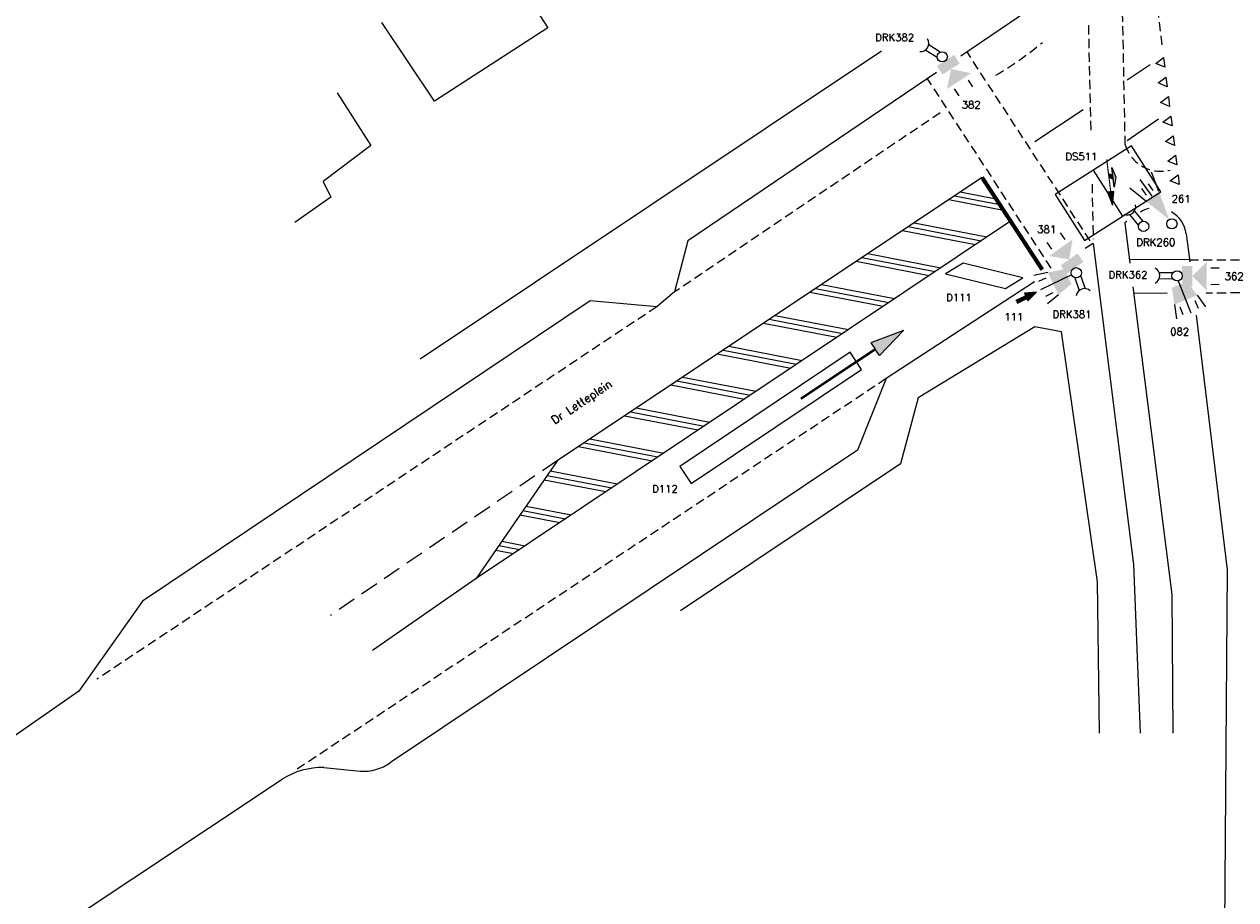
# Model space of a CAD drawing. Extents: x -230 to 591, y 318 to 892.
# Tile 3 of 7: x -25 to 271, y 465 to 678. Entities that reach past the tile are written whole.
import ezdxf

# ---------------------------------------------------------------- set-up
doc = ezdxf.new("R2010")
doc.units = 0
doc.header["$LTSCALE"] = 0.35
doc.header["$MEASUREMENT"] = 0
doc.linetypes.add('DASHED', pattern=[19.05, 12.7, -6.35])
doc.linetypes.add('HIDDEN', pattern=[9.525, 6.35, -3.175])
doc.layers.get('0').update_dxf_attribs({"color": 1, "linetype": 'CONTINUOUS'})
for name, color, linetype in [('01', 2, 'CONTINUOUS'), ('02', 3, 'CONTINUOUS'), ('10', 8, 'CONTINUOUS'), ('BEL1', 51, 'CONTINUOUS'), ('BEL2', 82, 'CONTINUOUS'), ('BEL3', 51, 'DASHED'), ('BEL4', 51, 'HIDDEN'), ('BEL5', 82, 'HIDDEN'), ('DETECTIELUSSEN', 2, 'CONTINUOUS'), ('SYMBOLEN', 3, 'CONTINUOUS')]:
    doc.layers.add(name, color=color, linetype=linetype)
doc.styles.add('SIMPLEX', font='simplex.shx')

# ---------------------------------------------------------------- blocks, each defined once
blk = doc.blocks.new('*X0')
at = {"color": 0}
for p, q in [((250.01, 201.56), (263.32, 198.99)), ((251.42, 202.5), (262.42, 200.37)), ((252.83, 203.44), (261.51, 201.76)), ((240.14, 194.97), (257.92, 191.54)), ((241.55, 195.91), (259.33, 192.48)), ((238.73, 194.03), (256.51, 190.6)), ((227.45, 186.51), (245.26, 183.07)), ((228.86, 187.45), (246.67, 184.01)), ((230.27, 188.39), (248.07, 184.95)), ((218.99, 180.86), (236.82, 177.42)), ((216.17, 178.98), (234, 175.54)), ((217.58, 179.92), (235.41, 176.48)), ((204.88, 171.46), (222.75, 168.01)), ((206.29, 172.4), (224.16, 168.95)), ((207.71, 173.34), (225.56, 169.9)), ((196.42, 165.82), (214.31, 162.37)), ((193.6, 163.94), (211.5, 160.48)), ((195.01, 164.88), (212.9, 161.42)), ((183.73, 157.35), (201.65, 153.9)), ((185.14, 158.29), (203.05, 154.84)), ((182.32, 156.41), (200.24, 152.95)), ((173.86, 150.77), (191.8, 147.31)), ((171.04, 148.89), (188.99, 145.42)), ((172.45, 149.83), (190.39, 146.37)), ((161.17, 142.3), (179.14, 138.84)), ((162.58, 143.24), (180.55, 139.78)), ((159.76, 141.36), (177.73, 137.9)), ((151.43, 133.27), (166.48, 130.37)), ((152.17, 134.34), (167.89, 131.31)), ((152.91, 135.41), (169.29, 132.25)), ((145.54, 124.71), (155.22, 122.84)), ((146.27, 125.78), (156.63, 123.78)), ((147.01, 126.85), (158.04, 124.72)), ((141.12, 118.28), (146.78, 117.19)), ((139.64, 116.14), (143.97, 115.31)), ((140.38, 117.21), (145.38, 116.25)), ((135.22, 109.72), (135.53, 109.66))]:
    blk.add_line(p, q, dxfattribs=at)
blk = doc.blocks.new('S34')
at = {"color": 0, "linetype": 'ByBlock'}
for p, q in [((1.77, 1.77), (-1.77, -1.77)), ((16.77, 1.77), (1.77, 1.77)), ((13.23, -1.77), (16.77, 1.77)), ((-1.77, -1.77), (13.23, -1.77))]:
    blk.add_line(p, q, dxfattribs=at)
blk = doc.blocks.new('S66')
at = {"color": 0, "linetype": 'ByBlock'}
for p, q in [((0, 2.5), (0, -2.5)), ((5, 2.5), (0, 2.5)), ((5, -2.5), (5, 2.5)), ((0, -2.5), (5, -2.5))]:
    blk.add_line(p, q, dxfattribs=at)
blk = doc.blocks.new('S44')
for p, q in [((21.79, 1.87), (21.79, 0)), ((30, -0.03), (21.79, 1.87)), ((21.79, -1.87), (21.79, 0)), ((30, -0.03), (21.79, -1.87))]:
    blk.add_line(p, q)
at = {"const_width": 0.6}
blk.add_lwpolyline([(21.79, 0), (0, 0)], dxfattribs=at)
blk.add_solid([(21.79, 1.87), (21.79, -1.87), (30, -0.03)])
blk = doc.blocks.new('T9')
at = {"layer": 'SYMBOLEN'}
blk.add_circle((0, 0), 1.25, dxfattribs=at)
blk = doc.blocks.new('T3')
at = {"layer": 'SYMBOLEN'}
for p, q in [((7, 2), (11.83, 3.29)), ((7, 0), (12, 0)), ((8, 1), (10, 1)), ((7, -2), (11.83, -3.29)), ((8, -1), (10, -1))]:
    blk.add_line(p, q, dxfattribs=at)
blk.add_solid([(0, 0), (7, 2), (7, -2)], dxfattribs=at)
blk = doc.blocks.new('T19')
at = {"layer": 'SYMBOLEN'}
for p, q in [((0.98, 0.78), (4.36, 0.78)), ((1.01, -0.74), (4.32, -0.74))]:
    blk.add_line(p, q, dxfattribs=at)
blk.add_arc((6.23, -0.03), 2.04, 116.8133, 243.1867, dxfattribs=at)
blk = doc.blocks.new('T7')
at = {"layer": 'SYMBOLEN'}
for p, q in [((7, 2), (9, 2)), ((7, -2), (9, -2))]:
    blk.add_line(p, q, dxfattribs=at)
for points in [[(2.5, 0), (6, 3.5), (6, -3.5)], [(0, 2.5), (2.5, 2.5), (0, -2.5), (2.5, -2.5)]]:
    blk.add_solid(points, dxfattribs=at)
blk = doc.blocks.new('T6')
at = {"layer": 'SYMBOLEN'}
for p, q in [((5, 3), (8.4, 3.85)), ((0, 0), (8.38, 0)), ((6, 2), (8, 2)), ((6, -2), (8, -2)), ((5, -3), (8.4, -3.85))]:
    blk.add_line(p, q, dxfattribs=at)
blk.add_solid([(1, 2), (1, -2), (5, 3), (5, -3)], dxfattribs=at)
blk = doc.blocks.new('T27')
at = {"layer": 'SYMBOLEN'}
for p, q in [((0, 0.5), (3.16, 0.5)), ((0, 0.06), (0, 0.5)), ((0, 0.06), (0, -0.5)), ((6.58, 0), (3.16, 1.33)), ((3.16, 1.33), (3.16, 0.5)), ((3.16, 1.33), (3.16, 1.33)), ((3.16, 1.33), (3.16, 0.5)), ((3.16, -1.21), (6.58, 0)), ((0, -0.5), (3.16, -0.5)), ((3.16, -0.5), (3.16, -1.21)), ((3.16, -0.5), (3.16, -1.21))]:
    blk.add_line(p, q, dxfattribs=at)
for points in [[(0, 0.5), (0, -0.5), (3.16, 0.5), (3.16, -0.5)], [(3.16, -1.21), (6.58, 0), (3.16, 1.33)]]:
    blk.add_solid(points, dxfattribs=at)
blk = doc.blocks.new('sn')
at = {"layer": '02', "color": 82, "style": 'SIMPLEX'}
blk.add_attdef('STRAATNAAM', (0, 0), '', height=2, dxfattribs=at)

msp = doc.modelspace()

# ---------------------------------------------------------------- linework, layer by layer
for p, q in [((217.94, 680.14), (203.56, 670.41)), ((197.61, 666.38), (137, 625.37)), ((243.99, 630.11), (243.48, 629.78)), ((258.48, 627.05), (259.3, 620.29)), ((137, 625.37), (133.79, 612.92)), ((235.82, 624.77), (233.87, 623.5)), ((221.51, 615.42), (185.34, 591.79)), ((133.79, 612.92), (129.46, 609.31)), ((113.23, 610.79), (4.16, 537.57)), ((129.46, 609.31), (113.23, 610.79)), ((260.88, 607.25), (268.39, 545.22)), ((185.34, 591.79), (178.39, 574.4)), ((178.39, 574.4), (64.53, 498.22)), ((268.39, 545.22), (267.41, 397.67)), ((4.16, 537.57), (-11.41, 515.59)), ((-11.41, 515.59), (-79.26, 468.39)), ((48.29, 497.06), (57.16, 496.15)), ((-48.77, 436.43), (38.16, 494.18))]:
    msp.add_line(p, q)
for centre, radius, start, end in [((251.11, 626.02), 7.44, 103.7786, 120.8932), ((251.11, 626.02), 7.44, 8.0135, 59.9186), ((48.24, 477.98), 19.08, 89.8503, 121.8735), ((58.08, 507.01), 10.9, 265.1177, 306.2642)]:
    msp.add_arc(centre, radius, start, end)
at = {"layer": '01'}
for p, q in [((239.65, 641.75), (240.59, 641.36)), ((239.65, 641.75), (239.77, 640.78)), ((239.77, 640.78), (240.71, 640.39)), ((240.9, 638.45), (240.32, 643.27)), ((240.32, 643.27), (241.34, 640.93)), ((240.71, 640.44), (240.61, 641.3)), ((241.34, 640.93), (240.9, 638.45)), ((240.8, 637.44), (239.31, 637.26)), ((239.31, 637.26), (240.46, 634.09)), ((240.46, 634.09), (240.8, 637.44)), ((243.48, 629.78), (244.73, 619.92)), ((235.82, 624.77), (245.6, 546.46)), ((245.47, 614.15), (254.97, 539.22)), ((245.6, 546.46), (247.22, 505.41)), ((254.97, 539.22), (255.19, 505.41))]:
    msp.add_line(p, q, dxfattribs=at)
at = {"layer": '01', "const_width": 0.28}
msp.add_lwpolyline([(240.06, 637.35), (239.08, 645.22)], dxfattribs=at)
at = {"layer": '01'}
for points in [[(239.65, 641.75), (239.77, 640.78), (240.59, 641.36), (240.71, 640.39)], [(240.32, 643.27), (240.9, 638.45), (241.34, 640.93)], [(240.8, 637.44), (239.31, 637.26), (240.8, 637.44), (240.46, 634.09)]]:
    msp.add_solid(points, dxfattribs=at)
at = {"layer": '10'}
for p, q in [((93.06, 692.4), (102.94, 677.31)), ((75.26, 659.44), (62.48, 678.59)), ((102.94, 677.31), (75.26, 659.44)), ((51.56, 661.44), (59.8, 648.6)), ((59.8, 648.6), (48.17, 639.88)), ((48.17, 639.88), (50.03, 635.99)), ((50.03, 635.99), (41.28, 629.85))]:
    msp.add_line(p, q, dxfattribs=at)
at = {"layer": 'BEL1'}
for p, q in [((249.68, 668.3), (244.03, 664.51)), ((233.32, 657.34), (221.6, 649.48)), ((251.69, 655.05), (244.03, 649.77)), ((208.7, 640.85), (105.25, 571.85)), ((215.65, 630.2), (85.46, 543.11)), ((105.25, 571.85), (85.46, 543.11)), ((85.46, 543.11), (60.2, 525.53))]:
    msp.add_line(p, q, dxfattribs=at)
at = {"layer": 'BEL1', "const_width": 1}
for points in [[(215.65, 630.2), (208.7, 640.85)], [(223.38, 618.35), (215.65, 630.2)]]:
    msp.add_lwpolyline(points, dxfattribs=at)
at = {"layer": 'BEL2'}
for p, q in [((71.8, 596.59), (184.17, 671.71)), ((251.02, 668.62), (252.93, 670.07)), ((253.23, 667.68), (251.02, 668.62)), ((252.93, 670.07), (253.23, 667.68)), ((251.61, 663.86), (253.52, 665.3)), ((253.52, 665.3), (253.82, 662.92)), ((253.82, 662.92), (251.61, 663.86)), ((252.2, 659.09), (254.11, 660.54)), ((254.41, 658.16), (252.2, 659.09)), ((254.11, 660.54), (254.41, 658.16)), ((252.79, 654.33), (254.7, 655.78)), ((254.7, 655.78), (255, 653.39)), ((255, 653.39), (252.79, 654.33)), ((253.38, 649.57), (255.29, 651.01)), ((255.59, 648.63), (253.38, 649.57)), ((255.29, 651.01), (255.59, 648.63)), ((253.96, 644.8), (255.88, 646.25)), ((256.17, 643.87), (253.96, 644.8)), ((255.88, 646.25), (256.17, 643.87)), ((254.55, 640.04), (256.47, 641.48)), ((256.47, 641.48), (256.76, 639.1)), ((256.76, 639.1), (254.55, 640.04)), ((259.24, 620.79), (244.62, 620.82)), ((253.8, 612.6), (245.67, 612.56)), ((221.53, 604.44), (193.12, 587.14)), ((228.07, 603.17), (221.53, 604.44)), ((236.83, 542.25), (228.07, 603.17)), ((193.12, 587.14), (188.8, 571.04)), ((188.8, 571.04), (135.23, 535.23)), ((237.3, 505.41), (236.83, 542.25))]:
    msp.add_line(p, q, dxfattribs=at)
at = {"layer": 'BEL3'}
msp.add_line((105.25, 571.85), (49.95, 534.09), dxfattribs=at)
at = {"layer": 'BEL4'}
for p, q in [((246.95, 718.39), (252.63, 672.52)), ((243.6, 648.79), (242.38, 710.18)), ((234.61, 677.92), (235.22, 651.21)), ((198.52, 656.61), (133.79, 612.92)), ((235.5, 639.23), (235.8, 625.81)), ((129.46, 609.31), (-6.98, 518.53)), ((185.34, 591.79), (41.61, 496.47))]:
    msp.add_line(p, q, dxfattribs=at)
for centre, radius, start, end in [((171.91, 734.53), 79.65, 300.245, 310.272), ((252.24, 651.35), 9.01, 196.5382, 284.9185)]:
    msp.add_arc(centre, radius, start, end, dxfattribs=at)
at = {"layer": 'BEL5'}
for p, q in [((235.07, 625.36), (205.04, 671.41)), ((225.54, 618.71), (195.41, 664.89)), ((259.24, 620.79), (273.67, 620.77)), ((274.82, 612.7), (263.3, 612.64))]:
    msp.add_line(p, q, dxfattribs=at)
at = {"layer": 'DETECTIELUSSEN'}
msp.add_line((242.97, 631.4), (235.83, 642.58), dxfattribs=at)

# ---------------------------------------------------------------- block references
at = {"layer": '01', "rotation": 33.67695275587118}
msp.add_blockref('S44', (164.55, 586.89), dxfattribs=at)
at = {"layer": '02', "rotation": 33.58532392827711}
msp.add_blockref('sn', (104.54, 580.59), dxfattribs=at).add_auto_attribs({'STRAATNAAM': 'Dr Letteplein'})
at = {"layer": 'BEL1'}
msp.add_blockref('*X0', (-49.42, 433.88), dxfattribs=at)
at = {"layer": 'DETECTIELUSSEN', "xscale": 4.419994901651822, "yscale": 2.651996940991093, "zscale": 4.419994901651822, "rotation": 32.54200863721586}
msp.add_blockref('S66', (230.08, 631.05), dxfattribs=at)
at = {"layer": 'DETECTIELUSSEN', "rotation": 166.2824771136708}
msp.add_blockref('S34', (216.53, 615.08), dxfattribs=at)
at = {"layer": 'DETECTIELUSSEN', "xscale": 10, "zscale": 10, "rotation": 213.8544237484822}
msp.add_blockref('S66', (177.97, 596.14), dxfattribs=at)
at = {"layer": 'SYMBOLEN'}
for name, p, rotation in [('T19', (199, 670.23), 148.3690958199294), ('T7', (199.8, 669.35), 303.0650320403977), ('T3', (254.3, 630.59), 125.9067514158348), ('T19', (248.07, 628.91), 129.6556971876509), ('T7', (231.38, 618.81), 125.4326968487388), ('T6', (230.53, 617.1), 205.5922080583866), ('T7', (257.46, 616.74), 0.3101359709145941), ('T19', (231.67, 617.6), 288.9343487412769), ('T19', (256.22, 616.85), 179.5772322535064), ('T6', (256.47, 615.62), 292.0278799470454)]:
    msp.add_blockref(name, p, dxfattribs=dict(at, rotation=rotation))
for p in [(199, 670.23), (248.07, 628.91), (254.96, 629.53), (231.67, 617.6), (256.22, 616.85)]:
    msp.add_blockref('T9', p, dxfattribs=at)
at = {"layer": 'SYMBOLEN', "xscale": 0.8, "yscale": 0.8, "zscale": 0.8, "rotation": 25.59220805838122}
msp.add_blockref('T27', (217.2, 610.56), dxfattribs=at)

# ---------------------------------------------------------------- texts
at = {"layer": '02', "style": 'SIMPLEX'}
for s, p in [('DRK382', (182.66, 674.06)), ('382', (203.74, 657.63)), ('DS511', (229.01, 645.06)), ('261', (254.89, 634.72)), ('381', (222.15, 627.28)), ('DRK260', (246.3, 624.12)), ('DRK362', (239.53, 616.22)), ('362', (267.82, 615.83)), ('D111', (199.95, 610.66)), ('DRK381', (225.88, 606.57)), ('111', (214.1, 605.98)), ('082', (254.54, 602.35)), ('D112', (128.33, 564.06))]:
    msp.add_text(s, height=1.8, dxfattribs=at).set_placement(p)

doc.saveas('drawing.dxf')
